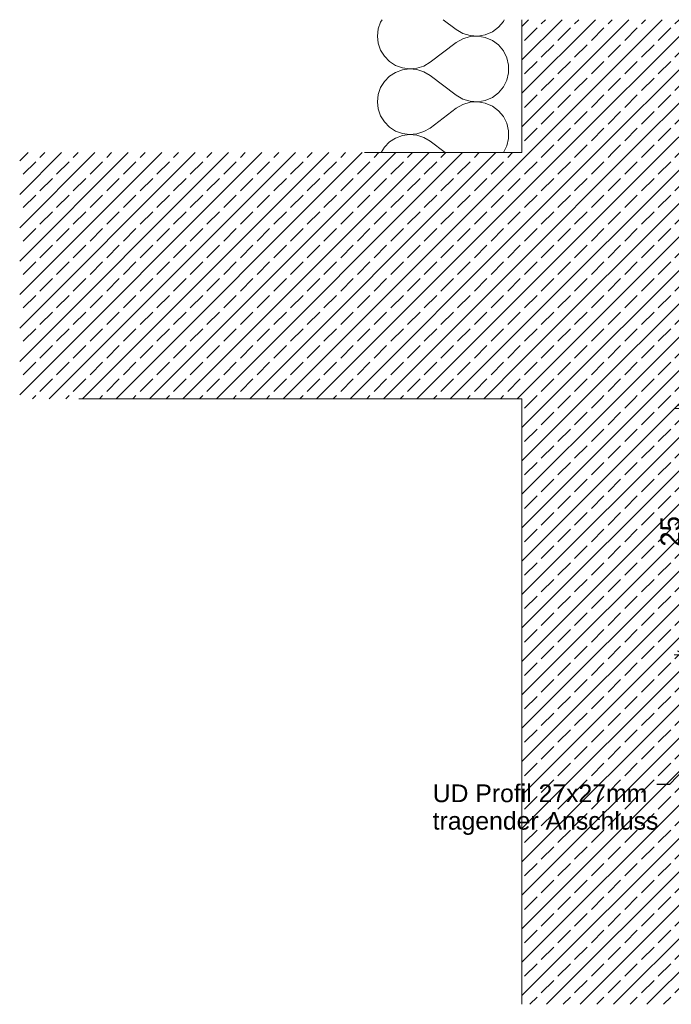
# Model space of a CAD drawing. Header units: metres. Extents: x 2.3 to 6.4, y 5.33 to 6.75.
# Tile 1 of 4: x 2.3 to 2.96, y 5.75 to 6.75. Entities that reach past the tile are written whole.
import ezdxf

# ---------------------------------------------------------------- set-up
doc = ezdxf.new("R2010")
doc.units = ezdxf.units.M
doc.header["$MEASUREMENT"] = 0
for name, color, linetype in [('152 - Bemaßung_ Beschriftung.Ausbau', 7, 'Continuous'), ('603 - Struktur.Bodenplatte_ Decke Roh', 7, 'Continuous'), ('604 - Struktur.Wand Aussen', 7, 'Continuous'), ('605 - Struktur.Wand Innen', 7, 'Continuous')]:
    doc.layers.add(name, color=color, linetype=linetype)
doc.styles.add('ERSTELLTER_STIL_1', font='txt')
doc.dimstyles.new('ERSTELLTER_STIL__2', dxfattribs={"dimtxt": 0.02, "dimasz": 0.01064, "dimexe": 0.18, "dimexo": 0.0625, "dimgap": 0, "dimtad": 1, "dimzin": 0, "dimdsep": 46, "dimtxsty": 'ERSTELLTER_STIL_1', "dimblk": 'ARROWHEAD_2', "dimblk1": 'ARROWHEAD_2', "dimblk2": 'ARROWHEAD_2', "dimcen": 0.09, "dimse1": 1, "dimse2": 1, "dimclrd": 7, "dimclre": 7, "dimclrt": 7, "dimazin": 0, "dimtfac": 1, "dimtdec": 4, "dimtmove": 0, "dimatfit": 3, "dimfxl": 1, "dimtolj": 1, "dimtzin": 0, "dimarcsym": 0})
doc.dimstyles.new('ERSTELLTER_STIL__4', dxfattribs={"dimtxt": 0.18, "dimasz": 0.001824, "dimexe": 0.18, "dimexo": 0.0625, "dimgap": 0, "dimtad": 0, "dimtih": 1, "dimtoh": 1, "dimdec": 4, "dimzin": 0, "dimdsep": 46, "dimcen": 0.09, "dimadec": 0, "dimazin": 0, "dimtfac": 1, "dimtdec": 4, "dimtmove": 0, "dimatfit": 3, "dimldrblk": 'ARROWHEAD_11', "dimfxl": 1, "dimtolj": 1, "dimtzin": 0, "dimarcsym": 0})
pattern_1 = [(45, (0, 0), (-0.01697056, 0.01697056), []), (45, (-0.008485, 0.008485), (-0.01697056, 0.01697056), [0.018, -0.006])]

# ---------------------------------------------------------------- blocks, each defined once
blk = doc.blocks.new('*X23')
at = {"layer": '604 - Struktur.Wand Aussen', "color": 7, "linetype": 'Continuous', "lineweight": 5}
for p, q in [((2.664, 6.75), (2.6625, 6.7476)), ((2.7393, 6.74), (2.726, 6.75)), ((2.7872, 6.7483), (2.788, 6.75)), ((2.6601, 6.7407), (2.6593, 6.7333)), ((2.6625, 6.7476), (2.6601, 6.7407)), ((2.7393, 6.74), (2.746, 6.7361)), ((2.776, 6.7378), (2.7822, 6.7424)), ((2.7822, 6.7424), (2.7872, 6.7483)), ((2.6593, 6.7333), (2.6601, 6.726)), ((2.746, 6.7306), (2.7393, 6.7267)), ((2.746, 6.7361), (2.7535, 6.7339)), ((2.7535, 6.7328), (2.746, 6.7306)), ((2.7535, 6.7339), (2.7612, 6.7334)), ((2.7612, 6.7333), (2.7535, 6.7328)), ((2.7612, 6.7334), (2.7688, 6.7347)), ((2.7688, 6.732), (2.7612, 6.7333)), ((2.7688, 6.7347), (2.776, 6.7378)), ((2.776, 6.7289), (2.7688, 6.732)), ((2.6601, 6.726), (2.6625, 6.719)), ((2.7393, 6.7267), (2.7127, 6.7067)), ((2.7822, 6.7243), (2.776, 6.7289)), ((2.7872, 6.7183), (2.7822, 6.7243)), ((2.6625, 6.719), (2.6664, 6.7128)), ((2.6664, 6.7128), (2.6716, 6.7075)), ((2.7907, 6.7114), (2.7872, 6.7183)), ((2.7924, 6.7039), (2.7907, 6.7114)), ((2.6716, 6.7075), (2.6778, 6.7035)), ((2.6778, 6.7035), (2.6847, 6.701)), ((2.6847, 6.701), (2.692, 6.7)), ((2.692, 6.7), (2.6993, 6.7007)), ((2.6993, 6.7007), (2.7063, 6.7029)), ((2.7063, 6.7029), (2.7127, 6.7067)), ((2.7924, 6.6961), (2.7924, 6.7039)), ((2.6716, 6.6925), (2.6664, 6.6872)), ((2.6778, 6.6965), (2.6716, 6.6925)), ((2.6847, 6.699), (2.6778, 6.6965)), ((2.692, 6.7), (2.6847, 6.699)), ((2.6993, 6.6993), (2.692, 6.7)), ((2.7063, 6.6971), (2.6993, 6.6993)), ((2.7127, 6.6933), (2.7063, 6.6971)), ((2.7393, 6.6733), (2.7127, 6.6933)), ((2.7907, 6.6886), (2.7924, 6.6961)), ((2.6625, 6.681), (2.6601, 6.674)), ((2.6664, 6.6872), (2.6625, 6.681)), ((2.7822, 6.6757), (2.7872, 6.6817)), ((2.7872, 6.6817), (2.7907, 6.6886)), ((2.6601, 6.674), (2.6593, 6.6667)), ((2.7393, 6.6733), (2.746, 6.6694)), ((2.7688, 6.668), (2.776, 6.6711)), ((2.776, 6.6711), (2.7822, 6.6757)), ((2.6593, 6.6667), (2.6601, 6.6593)), ((2.7393, 6.66), (2.7127, 6.64)), ((2.746, 6.6639), (2.7393, 6.66)), ((2.746, 6.6694), (2.7535, 6.6672)), ((2.7535, 6.6661), (2.746, 6.6639)), ((2.7535, 6.6672), (2.7612, 6.6667)), ((2.7612, 6.6666), (2.7535, 6.6661)), ((2.7612, 6.6667), (2.7688, 6.668)), ((2.7688, 6.6653), (2.7612, 6.6666)), ((2.776, 6.6622), (2.7688, 6.6653)), ((2.7822, 6.6576), (2.776, 6.6622)), ((2.6601, 6.6593), (2.6625, 6.6524)), ((2.6625, 6.6524), (2.6664, 6.6461)), ((2.7872, 6.6517), (2.7822, 6.6576)), ((2.7907, 6.6448), (2.7872, 6.6517)), ((2.6664, 6.6461), (2.6716, 6.6409)), ((2.6716, 6.6409), (2.6778, 6.6369)), ((2.7063, 6.6363), (2.7127, 6.64)), ((2.7924, 6.6372), (2.7907, 6.6448)), ((2.6778, 6.6369), (2.6847, 6.6343)), ((2.6847, 6.6324), (2.6778, 6.6298)), ((2.6847, 6.6343), (2.692, 6.6333)), ((2.692, 6.6333), (2.6847, 6.6324)), ((2.692, 6.6333), (2.6993, 6.634)), ((2.6993, 6.6327), (2.692, 6.6333)), ((2.6993, 6.634), (2.7063, 6.6363)), ((2.7063, 6.6304), (2.6993, 6.6327)), ((2.7127, 6.6267), (2.7063, 6.6304)), ((2.7924, 6.6295), (2.7924, 6.6372)), ((2.6664, 6.6205), (2.663, 6.615)), ((2.6716, 6.6258), (2.6664, 6.6205)), ((2.6778, 6.6298), (2.6716, 6.6258)), ((2.7282, 6.615), (2.7127, 6.6267)), ((2.7872, 6.615), (2.7907, 6.6219)), ((2.7907, 6.6219), (2.7924, 6.6295))]:
    blk.add_line(p, q, dxfattribs=at)
blk = doc.blocks.new('*D27')
at = {"layer": '152 - Bemaßung_ Beschriftung.Ausbau', "color": 7, "linetype": 'Continuous', "lineweight": 5}
for p, q in [((2.971, 6.355), (2.971, 6.3618)), ((2.9815, 6.355), (2.9605, 6.355)), ((2.978, 6.351), (2.964, 6.359)), ((2.971, 6.105), (2.971, 6.355)), ((2.9815, 6.105), (2.9605, 6.105)), ((2.964, 6.109), (2.978, 6.101)), ((2.971, 6.0982), (2.971, 6.105))]:
    blk.add_line(p, q, dxfattribs=at)
at = {"layer": '152 - Bemaßung_ Beschriftung.Ausbau', "color": 7, "lineweight": 5, "insert": (2.967, 6.2148), "char_height": 0.02, "attachment_point": 7, "rotation": 90, "style": 'ERSTELLTER_STIL_1'}
blk.add_mtext('\\A1;{\\pql;\\fArial|b0|i0|c0|p38;25}', dxfattribs=at)
blk = doc.blocks.new('ARROWHEAD_2')
at = {"color": 0, "linetype": 'Continuous', "lineweight": 0}
for p, q in [((0, 0), (-1, 0)), ((-0.378, -0.655), (0.378, 0.655))]:
    blk.add_line(p, q, dxfattribs=at)
blk = doc.blocks.new('ARROWHEAD_11')
at = {"color": 0, "linetype": 'Continuous', "lineweight": 0}
blk.add_line((0, 0), (-1, 0), dxfattribs=at)
at = {"color": 0, "linetype": 'Continuous', "lineweight": 0, "const_width": 0.25, "flags": 128}
blk.add_lwpolyline([(-0.125, 0, 1), (0.125, 0, 1)], format="xyb", close=True, dxfattribs=at)

msp = doc.modelspace()

# ---------------------------------------------------------------- hatches: boundary and pattern name
at = {"layer": '603 - Struktur.Bodenplatte_ Decke Roh', "linetype": 'Continuous', "lineweight": 5}
h = msp.add_hatch(dxfattribs=at)
h.set_pattern_fill('Beton__Stahlbeton_0001', style=0, pattern_type=2)
h.set_pattern_definition(pattern_1)
h.paths.add_polyline_path([(2.296, 6.365), (2.806, 6.365), (2.806, 6.615), (2.296, 6.615)])
h = msp.add_hatch(dxfattribs=at)
h.set_pattern_fill('Beton__Stahlbeton_0001', style=0, pattern_type=2)
h.set_pattern_definition(pattern_1)
h.paths.add_polyline_path([(2.806, 6.365), (3.046, 6.365), (3.191, 6.365), (3.511, 6.365), (3.9005, 6.365), (3.9005, 6.615), (2.806, 6.615)])
at = {"layer": '604 - Struktur.Wand Aussen', "linetype": 'Continuous', "lineweight": 5}
h = msp.add_hatch(dxfattribs=at)
h.set_pattern_fill('Beton__Stahlbeton_0001', style=0, pattern_type=2)
h.set_pattern_definition(pattern_1)
h.paths.add_polyline_path([(2.806, 6.615), (3.046, 6.615), (3.046, 6.75), (2.806, 6.75)])
at = {"layer": '605 - Struktur.Wand Innen', "linetype": 'Continuous', "lineweight": 5}
h = msp.add_hatch(dxfattribs=at)
h.set_pattern_fill('Beton__Stahlbeton_0001', style=0, pattern_type=2)
h.set_pattern_definition(pattern_1)
h.paths.add_polyline_path([(3.046, 6.355), (3.046, 6.365), (2.806, 6.365), (2.806, 5.75), (3.046, 5.75)])

# ---------------------------------------------------------------- linework, layer by layer
at = {"layer": '603 - Struktur.Bodenplatte_ Decke Roh', "color": 7, "linetype": 'Continuous', "lineweight": 9, "flags": 128}
msp.add_lwpolyline([(2.806, 6.615), (2.796, 6.615), (2.656, 6.615), (2.646, 6.615)], dxfattribs=at)
at = {"layer": '604 - Struktur.Wand Aussen', "color": 7, "linetype": 'Continuous', "lineweight": 13}
msp.add_line((2.806, 6.75), (2.806, 6.615), dxfattribs=at)
at = {"layer": '605 - Struktur.Wand Innen', "color": 7, "linetype": 'Continuous', "lineweight": 18}
for q in [(2.356, 6.365), (2.806, 5.75)]:
    msp.add_line((2.806, 6.365), q, dxfattribs=at)

# ---------------------------------------------------------------- block references
at = {"layer": '604 - Struktur.Wand Aussen', "color": 7, "linetype": 'Continuous', "lineweight": 5}
msp.add_blockref('*X23', (0, 0), dxfattribs=at)

# ---------------------------------------------------------------- texts
at = {"layer": '152 - Bemaßung_ Beschriftung.Ausbau', "color": 7, "linetype": 'Continuous', "lineweight": 9, "insert": (2.7154, 5.9733), "char_height": 0.018, "attachment_point": 1, "line_spacing_factor": 0.930574, "style": 'ERSTELLTER_STIL_1'}
msp.add_mtext('\\A1;{\\pql;\\fArial|b0|i0|c0|p38;UD Profil 27x27mm\\P\\pql;\\fArial|b0|i0|c0|p38;tragender Anschluss}', dxfattribs=at)

# ---------------------------------------------------------------- dimensions: what is measured, and where the dimension line sits
at = {"layer": '152 - Bemaßung_ Beschriftung.Ausbau', "color": 7, "linetype": 'Continuous', "lineweight": 5}
dim = msp.add_linear_dim(base=(2.971, 6.355), p1=(3.511, 6.105), p2=(3.511, 6.355), angle=90, dimstyle='ERSTELLTER_STIL__2', dxfattribs=at)
dim.commit()
dim.dimension.update_dxf_attribs({"geometry": '*D27', "text_midpoint": (2.957, 6.2301), "dimtype": 160, "text_rotation": 90})

# ---------------------------------------------------------------- leaders
at = {"layer": '152 - Bemaßung_ Beschriftung.Ausbau', "color": 7, "linetype": 'Continuous', "lineweight": 9, "annotation_type": 0, "has_hookline": 1, "hookline_direction": 1, "text_width": 0.2276}
msp.add_leader([(3.0705, 6.0921), (2.9558, 5.9733), (2.943, 5.9733)], dimstyle='ERSTELLTER_STIL__4', dxfattribs=at)

doc.saveas('drawing.dxf')
